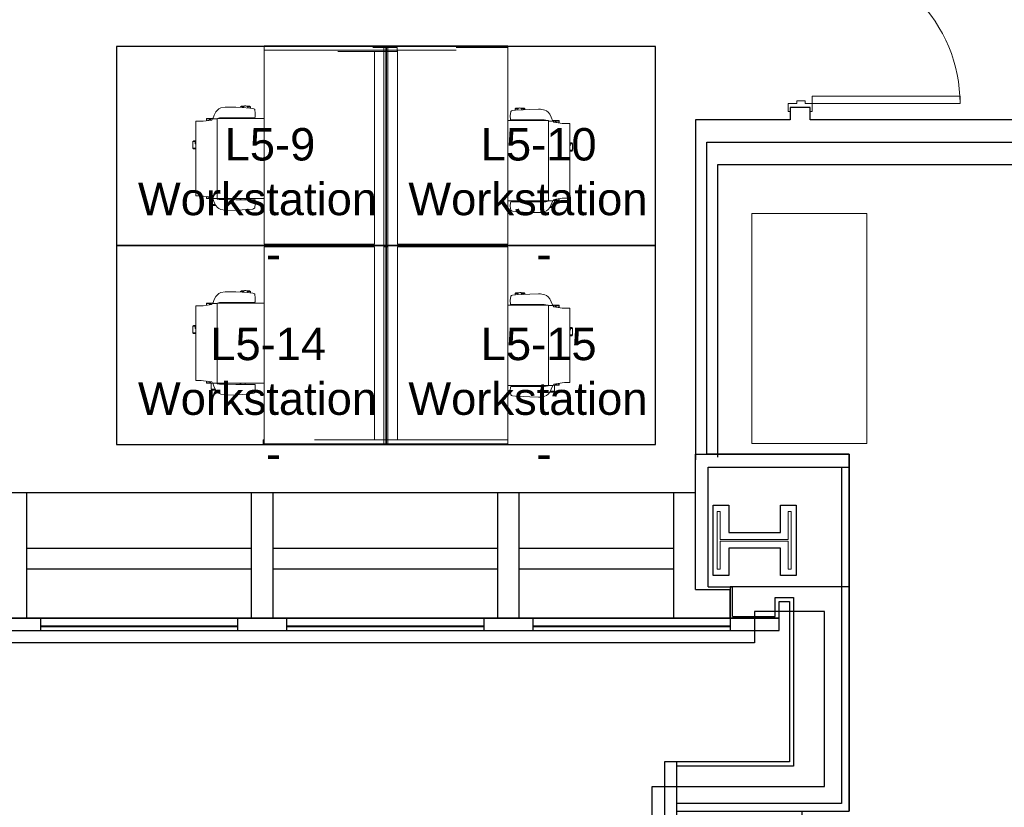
# Model space of a CAD drawing. Header units: inches. Extents: x -1 to 4727, y -3 to 1727.
# Tile 28 of 163: x 1643 to 1883, y 197 to 389. Entities that reach past the tile are written whole.
import ezdxf

# ---------------------------------------------------------------- set-up
doc = ezdxf.new("R2010")
doc.units = ezdxf.units.IN
doc.header["$LTSCALE"] = 42
doc.header["$MEASUREMENT"] = 0
doc.layers.get('0').update_dxf_attribs({"linetype": 'CONTINUOUS'})
for name, color, linetype in [('A-GLAZ', 8, 'CONTINUOUS'), ('A-WALL', 7, 'CONTINUOUS'), ('I-DOOR', 9, 'CONTINUOUS'), ('I-FURN', 8, 'CONTINUOUS'), ('I-FURN-CHAR', 9, 'CONTINUOUS'), ('I-WALL', 8, 'CONTINUOUS'), ('Room Names & IDs', 7, 'CONTINUOUS'), ('S-COLS', 7, 'CONTINUOUS'), ('triGrossAreaLayer', 7, 'CONTINUOUS'), ('triLabelLayer', 7, 'CONTINUOUS'), ('triMeasuredGrossAreaLayer', 7, 'CONTINUOUS'), ('triSpaceLayer', 7, 'CONTINUOUS')]:
    doc.layers.add(name, color=color, linetype=linetype)
doc.styles.add('PDF Helvetica', font='Helvetica.ttf')
doc.styles.get("Standard").update_dxf_attribs({"font": 'romans.shx'})

# ---------------------------------------------------------------- blocks, each defined once
blk = doc.blocks.new('Credenza - Generic - CR04- PLACEHOLDER-8383468-FURNITURE PLAN - FLOOR 09 - WEST')
at = {"lineweight": 9}
for p, q in [((-28, 26), (-28, -2)), ((28, 26), (-28, 26)), ((28, 26), (-28, 26)), ((-28, 26), (-28, -2)), ((28, -2), (28, 26)), ((28, -2), (28, 26)), ((-28, -2), (28, -2)), ((-28, -2), (28, -2))]:
    blk.add_line(p, q, dxfattribs=at)
blk = doc.blocks.new('CISCO 4 pack Antenna-Revised 3_28_21 - CISCO 4 pack Antenna-Revised 3_28_21-8497353-FURNITURE PLAN - FLOOR 09 - WEST')
at = {"lineweight": 9}
for p, q in [((-161.4, 32.62), (-162.4, 32.62)), ((-162.4, 32.57), (-162.4, 32.62)), ((-162.4, 15.21), (-162.4, 32.57)), ((-114.39, 32.36), (-162.39, 32.36)), ((-162.39, 32.36), (-162.39, 20.09)), ((-161.4, 32.62), (-161.4, 32.57)), ((-161.4, 32.57), (-161.4, 32.36)), ((-114.39, 5.49), (-114.39, 32.36)), ((-66.4, 32.36), (-113.75, 32.36)), ((-113.75, 32.36), (-113.75, 5.49)), ((-66.4, -5.93), (-66.4, 32.36)), ((-66.4, 32.36), (-65.4, 32.36)), ((-65.4, 32.36), (-65.4, -5.93)), ((-161.4, 20.09), (-161.4, 15.21)), ((-162.4, 11.58), (-162.4, 15.21)), ((-161.4, 15.21), (-161.4, 11.58)), ((-66.75, 9.58), (-66.75, 14.46)), ((-162.4, -27.01), (-162.4, 11.58)), ((-161.4, 11.58), (-161.4, -27.01)), ((-66.75, 5.94), (-66.75, 9.58)), ((-161.4, 5.49), (-114.39, 5.49)), ((-113.75, 5.49), (-66.75, 5.49)), ((-66.75, -0.01), (-66.75, 5.94)), ((-65.75, 5.94), (-65.75, -0.01)), ((-114.4, 3.24), (-162.4, 3.24)), ((-162.4, 3.24), (-162.4, 2.24)), ((-114.4, 2.24), (-114.4, 3.24)), ((-65.75, 3.24), (-114.4, 3.24)), ((-114.4, 3.24), (-114.4, 2.24)), ((-65.75, 2.24), (-65.75, 3.24)), ((-162.4, 2.24), (-114.4, 2.24)), ((-114.4, 2.24), (-65.75, 2.24)), ((-114.39, -0.14), (-161.4, -0.14)), ((-114.39, -27.01), (-114.39, -0.14)), ((-66.4, -0.14), (-113.75, -0.14)), ((-113.75, -0.14), (-113.75, -27.01)), ((-65.75, -0.01), (-66.75, -0.01)), ((-66.4, -9.56), (-66.4, -5.93)), ((-65.4, -5.93), (-65.4, -9.56)), ((-66.4, -14.44), (-66.4, -9.56)), ((-65.4, -9.56), (-65.4, -26.92)), ((-65.75, -27.01), (-65.75, -14.44)), ((-161.4, -27.01), (-162.4, -27.01)), ((-161.4, -27.01), (-114.39, -27.01)), ((-113.75, -27.01), (-65.75, -27.01)), ((-65.75, -26.97), (-65.4, -26.97)), ((-65.4, -26.92), (-65.4, -26.97))]:
    blk.add_line(p, q, dxfattribs=at)
at = {"layer": 'I-FURN-CHAR', "lineweight": 9}
for p, q in [((-128.77, 49.07), (-146.95, 49.07)), ((-146.95, 49.07), (-146.95, 47.76)), ((-135.52, 49.62), (-135.29, 49.75)), ((-135.52, 49.07), (-135.52, 49.62)), ((-135.29, 49.75), (-133.71, 49.75)), ((-135.29, 49.75), (-135.29, 49.07)), ((-133.52, 49.57), (-133.71, 49.75)), ((-133.71, 49.75), (-133.71, 49.11)), ((-133.52, 49.07), (-133.52, 49.57)), ((-128.77, 47.25), (-128.77, 49.07)), ((-83.77, 49.07), (-101.95, 49.07)), ((-101.95, 49.07), (-101.95, 47.76)), ((-90.52, 49.62), (-90.29, 49.75)), ((-90.52, 49.07), (-90.52, 49.62)), ((-90.29, 49.75), (-88.71, 49.75)), ((-90.29, 49.75), (-90.29, 49.07)), ((-88.52, 49.57), (-88.71, 49.75)), ((-88.71, 49.75), (-88.71, 49.11)), ((-88.52, 49.07), (-88.52, 49.57)), ((-83.77, 47.25), (-83.77, 49.07)), ((-147.57, 46.47), (-147.09, 46.47)), ((-147.57, 45.33), (-147.57, 46.47)), ((-147.56, 46.42), (-147.1, 46.42)), ((-146.99, 47.21), (-147.28, 45.18)), ((-146.95, 47.76), (-146.99, 47.21)), ((-128.46, 45.18), (-128.77, 47.25)), ((-128.65, 46.47), (-128.09, 46.47)), ((-128.64, 46.42), (-128.13, 46.42)), ((-128.13, 46.42), (-128.09, 46.47)), ((-128.07, 44.97), (-128.07, 46.44)), ((-102.57, 46.47), (-102.09, 46.47)), ((-102.57, 45.33), (-102.57, 46.47)), ((-102.56, 46.42), (-102.1, 46.42)), ((-101.99, 47.21), (-102.28, 45.18)), ((-101.95, 47.76), (-101.99, 47.21)), ((-83.46, 45.18), (-83.77, 47.25)), ((-83.65, 46.47), (-83.09, 46.47)), ((-83.64, 46.42), (-83.13, 46.42)), ((-83.13, 46.42), (-83.09, 46.47)), ((-83.07, 44.97), (-83.07, 46.44)), ((-150.05, 43.41), (-150.27, 42.99)), ((-149.76, 43.78), (-150.05, 43.41)), ((-149.3, 44.19), (-149.76, 43.78)), ((-148.55, 44.56), (-149.3, 44.19)), ((-149.27, 45.19), (-149.04, 45.33)), ((-149.27, 45.19), (-149.27, 44.2)), ((-149.04, 45.33), (-147.57, 45.33)), ((-149.04, 44.32), (-149.04, 45.33)), ((-147.61, 44.93), (-148.55, 44.56)), ((-147.87, 42.81), (-147.84, 43.26)), ((-147.84, 43.26), (-147.73, 43.77)), ((-147.61, 43.31), (-147.79, 43.44)), ((-147.73, 43.77), (-147.61, 43.93)), ((-147.28, 45.18), (-147.61, 44.98)), ((-147.61, 44.98), (-147.61, 44.93)), ((-147.61, 43.93), (-147.61, 44.93)), ((-147.61, 43.93), (-147.61, 32.36)), ((-147.61, 43.85), (-128.18, 43.85)), ((-147.57, 45.01), (-147.57, 45.33)), ((-128.07, 44.97), (-128.46, 45.18)), ((-127.24, 44.56), (-128.18, 44.93)), ((-128.18, 44.93), (-128.18, 43.93)), ((-128.18, 43.93), (-128.06, 43.77)), ((-128.07, 44.88), (-128.07, 44.97)), ((-128.07, 32.36), (-128.07, 43.78)), ((-128.06, 43.77), (-127.96, 43.26)), ((-127.96, 43.26), (-127.93, 42.81)), ((-126.49, 44.19), (-127.24, 44.56)), ((-126.04, 43.78), (-126.49, 44.19)), ((-125.74, 43.41), (-126.04, 43.78)), ((-125.52, 42.99), (-125.74, 43.41)), ((-105.05, 43.41), (-105.27, 42.99)), ((-104.76, 43.78), (-105.05, 43.41)), ((-104.3, 44.19), (-104.76, 43.78)), ((-103.55, 44.56), (-104.3, 44.19)), ((-104.27, 45.19), (-104.04, 45.33)), ((-104.27, 45.19), (-104.27, 44.2)), ((-104.04, 45.33), (-102.57, 45.33)), ((-104.04, 44.32), (-104.04, 45.33)), ((-102.61, 44.93), (-103.55, 44.56)), ((-102.87, 42.81), (-102.84, 43.26)), ((-102.84, 43.26), (-102.73, 43.77)), ((-102.61, 43.31), (-102.79, 43.44)), ((-102.73, 43.77), (-102.61, 43.93)), ((-102.28, 45.18), (-102.61, 44.98)), ((-102.61, 44.98), (-102.61, 44.93)), ((-102.61, 43.93), (-102.61, 44.93)), ((-102.61, 43.93), (-102.61, 32.36)), ((-102.61, 43.85), (-83.18, 43.85)), ((-102.57, 45.01), (-102.57, 45.33)), ((-83.07, 44.97), (-83.46, 45.18)), ((-82.24, 44.56), (-83.18, 44.93)), ((-83.18, 44.93), (-83.18, 43.93)), ((-83.18, 43.93), (-83.06, 43.77)), ((-83.07, 44.88), (-83.07, 44.97)), ((-83.07, 32.36), (-83.07, 43.78)), ((-83.06, 43.77), (-82.96, 43.26)), ((-82.96, 43.26), (-82.93, 42.81)), ((-81.49, 44.19), (-82.24, 44.56)), ((-81.04, 43.78), (-81.49, 44.19)), ((-80.74, 43.41), (-81.04, 43.78)), ((-80.52, 42.99), (-80.74, 43.41)), ((-150.47, 41.89), (-150.48, 41.47)), ((-150.48, 41.47), (-150.44, 39.3)), ((-150.27, 42.99), (-150.47, 41.89)), ((-147.89, 39.3), (-147.87, 41.8)), ((-147.87, 41.8), (-147.87, 42.81)), ((-147.61, 42.93), (-147.86, 42.93)), ((-127.93, 42.81), (-127.93, 41.8)), ((-127.93, 41.8), (-127.91, 39.3)), ((-125.33, 41.89), (-125.52, 42.99)), ((-125.36, 39.3), (-125.32, 41.47)), ((-125.32, 41.47), (-125.33, 41.89)), ((-105.47, 41.89), (-105.48, 41.47)), ((-105.48, 41.47), (-105.44, 39.3)), ((-105.27, 42.99), (-105.47, 41.89)), ((-102.89, 39.3), (-102.87, 41.8)), ((-102.87, 41.8), (-102.87, 42.81)), ((-102.61, 42.93), (-102.86, 42.93)), ((-82.93, 42.81), (-82.93, 41.8)), ((-82.93, 41.8), (-82.91, 39.3)), ((-80.33, 41.89), (-80.52, 42.99)), ((-80.36, 39.3), (-80.32, 41.47)), ((-80.32, 41.47), (-80.33, 41.89)), ((-150.44, 39.3), (-150.36, 37.73)), ((-147.91, 34.67), (-147.89, 39.3)), ((-127.91, 39.3), (-127.89, 34.67)), ((-125.43, 37.73), (-125.36, 39.3)), ((-105.44, 39.3), (-105.36, 37.73)), ((-102.91, 34.67), (-102.89, 39.3)), ((-82.91, 39.3), (-82.89, 34.67)), ((-80.43, 37.73), (-80.36, 39.3)), ((-150.36, 37.73), (-150.23, 35.86)), ((-147.61, 37.05), (-147.9, 37.05)), ((-147.61, 38.22), (-147.89, 38.22)), ((-147.61, 38.11), (-147.89, 38.11)), ((-128.07, 38.22), (-127.89, 38.22)), ((-128.07, 38.11), (-127.9, 38.11)), ((-128.07, 37.05), (-127.9, 37.05)), ((-127.92, 36.34), (-128.07, 36.34)), ((-125.56, 35.86), (-125.43, 37.73)), ((-125.24, 38.14), (-125.41, 38.14)), ((-125.05, 37.95), (-125.24, 38.14)), ((-125.24, 38.14), (-125.24, 37.36)), ((-125.24, 35.74), (-125.24, 36.45)), ((-125.05, 37.19), (-125.05, 37.95)), ((-125.05, 35.93), (-125.05, 36.62)), ((-105.36, 37.73), (-105.23, 35.86)), ((-102.61, 37.05), (-102.9, 37.05)), ((-102.61, 38.22), (-102.89, 38.22)), ((-102.61, 38.11), (-102.89, 38.11)), ((-83.07, 38.22), (-82.89, 38.22)), ((-83.07, 38.11), (-82.9, 38.11)), ((-83.07, 37.05), (-82.9, 37.05)), ((-82.92, 36.34), (-83.07, 36.34)), ((-80.56, 35.86), (-80.43, 37.73)), ((-80.24, 38.14), (-80.41, 38.14)), ((-80.05, 37.95), (-80.24, 38.14)), ((-80.24, 38.14), (-80.24, 37.36)), ((-80.24, 35.74), (-80.24, 36.45)), ((-80.05, 37.19), (-80.05, 37.95)), ((-80.05, 35.93), (-80.05, 36.62)), ((-150.23, 35.86), (-150.15, 35.14)), ((-150.15, 35.14), (-150.06, 34.87)), ((-150.06, 34.87), (-149.98, 34.75)), ((-149.98, 34.75), (-149.9, 34.69)), ((-149.9, 34.69), (-148.9, 34.56)), ((-148.9, 34.56), (-148.02, 34.58)), ((-148.02, 34.58), (-147.91, 34.67)), ((-127.89, 34.67), (-127.78, 34.58)), ((-127.78, 34.58), (-126.9, 34.56)), ((-126.9, 34.56), (-125.9, 34.69)), ((-125.9, 34.69), (-125.81, 34.75)), ((-125.81, 34.75), (-125.73, 34.87)), ((-125.73, 34.87), (-125.64, 35.14)), ((-125.64, 35.14), (-125.56, 35.86)), ((-125.58, 35.74), (-125.24, 35.74)), ((-125.24, 35.74), (-125.05, 35.93)), ((-105.23, 35.86), (-105.15, 35.14)), ((-105.15, 35.14), (-105.06, 34.87)), ((-105.06, 34.87), (-104.98, 34.75)), ((-104.98, 34.75), (-104.9, 34.69)), ((-104.9, 34.69), (-103.9, 34.56)), ((-103.9, 34.56), (-103.02, 34.58)), ((-103.02, 34.58), (-102.91, 34.67)), ((-82.89, 34.67), (-82.78, 34.58)), ((-82.78, 34.58), (-81.9, 34.56)), ((-81.9, 34.56), (-80.9, 34.69)), ((-80.9, 34.69), (-80.81, 34.75)), ((-80.81, 34.75), (-80.73, 34.87)), ((-80.73, 34.87), (-80.64, 35.14)), ((-80.64, 35.14), (-80.56, 35.86)), ((-80.58, 35.74), (-80.24, 35.74)), ((-80.24, 35.74), (-80.05, 35.93)), ((-150.75, -28.89), (-150.67, -28.17)), ((-150.67, -28.17), (-150.58, -27.9)), ((-150.58, -27.9), (-150.5, -27.78)), ((-150.5, -27.78), (-150.41, -27.72)), ((-150.41, -27.72), (-149.42, -27.59)), ((-149.42, -27.59), (-148.54, -27.61)), ((-148.54, -27.61), (-148.43, -27.7)), ((-148.43, -27.7), (-148.41, -32.33)), ((-148.13, -36.92), (-148.13, -27.01)), ((-128.59, -27.01), (-128.59, -36.81)), ((-128.42, -32.33), (-128.4, -27.7)), ((-128.4, -27.7), (-128.3, -27.61)), ((-128.3, -27.61), (-127.42, -27.59)), ((-127.42, -27.59), (-126.42, -27.72)), ((-126.42, -27.72), (-126.33, -27.78)), ((-126.33, -27.78), (-126.25, -27.9)), ((-126.25, -27.9), (-126.16, -28.17)), ((-126.16, -28.17), (-126.08, -28.89)), ((-126.09, -28.77), (-125.76, -28.77)), ((-125.76, -28.77), (-125.57, -28.95)), ((-125.76, -28.77), (-125.76, -29.48)), ((-105.75, -28.89), (-105.67, -28.17)), ((-105.67, -28.17), (-105.58, -27.9)), ((-105.58, -27.9), (-105.5, -27.78)), ((-105.5, -27.78), (-105.41, -27.72)), ((-105.41, -27.72), (-104.42, -27.59)), ((-104.42, -27.59), (-103.54, -27.61)), ((-103.54, -27.61), (-103.43, -27.7)), ((-103.43, -27.7), (-103.41, -32.33)), ((-103.13, -36.92), (-103.13, -27.01)), ((-83.59, -27.01), (-83.59, -36.81)), ((-83.42, -32.33), (-83.4, -27.7)), ((-83.4, -27.7), (-83.3, -27.61)), ((-83.3, -27.61), (-82.42, -27.59)), ((-82.42, -27.59), (-81.42, -27.72)), ((-81.42, -27.72), (-81.33, -27.78)), ((-81.33, -27.78), (-81.25, -27.9)), ((-81.25, -27.9), (-81.16, -28.17)), ((-81.16, -28.17), (-81.08, -28.89)), ((-81.09, -28.77), (-80.76, -28.77)), ((-80.76, -28.77), (-80.57, -28.95)), ((-80.76, -28.77), (-80.76, -29.48)), ((-150.96, -32.33), (-150.88, -30.76)), ((-150.88, -30.76), (-150.75, -28.89)), ((-148.13, -30.08), (-148.42, -30.08)), ((-148.13, -31.14), (-148.41, -31.14)), ((-128.44, -29.37), (-128.59, -29.37)), ((-128.59, -30.08), (-128.41, -30.08)), ((-128.59, -31.14), (-128.42, -31.14)), ((-126.08, -28.89), (-125.95, -30.76)), ((-125.95, -30.76), (-125.87, -32.33)), ((-125.76, -31.17), (-125.93, -31.17)), ((-125.76, -31.17), (-125.76, -30.39)), ((-125.57, -30.98), (-125.76, -31.17)), ((-125.57, -28.95), (-125.57, -29.65)), ((-125.57, -30.22), (-125.57, -30.98)), ((-105.96, -32.33), (-105.88, -30.76)), ((-105.88, -30.76), (-105.75, -28.89)), ((-103.13, -30.08), (-103.42, -30.08)), ((-103.13, -31.14), (-103.41, -31.14)), ((-83.44, -29.37), (-83.59, -29.37)), ((-83.59, -30.08), (-83.41, -30.08)), ((-83.59, -31.14), (-83.42, -31.14)), ((-81.08, -28.89), (-80.95, -30.76)), ((-80.95, -30.76), (-80.87, -32.33)), ((-80.76, -31.17), (-80.93, -31.17)), ((-80.76, -31.17), (-80.76, -30.39)), ((-80.57, -30.98), (-80.76, -31.17)), ((-80.57, -28.95), (-80.57, -29.65)), ((-80.57, -30.22), (-80.57, -30.98)), ((-151, -34.5), (-150.96, -32.33)), ((-148.13, -31.25), (-148.41, -31.25)), ((-148.41, -32.33), (-148.39, -34.83)), ((-128.59, -31.25), (-128.41, -31.25)), ((-128.44, -34.83), (-128.42, -32.33)), ((-125.87, -32.33), (-125.83, -34.5)), ((-106, -34.5), (-105.96, -32.33)), ((-103.13, -31.25), (-103.41, -31.25)), ((-103.41, -32.33), (-103.39, -34.83)), ((-83.59, -31.25), (-83.41, -31.25)), ((-83.44, -34.83), (-83.42, -32.33)), ((-80.87, -32.33), (-80.83, -34.5)), ((-150.99, -34.92), (-151, -34.5)), ((-150.79, -36.02), (-150.99, -34.92)), ((-148.39, -34.83), (-148.39, -35.84)), ((-148.39, -35.84), (-148.36, -36.29)), ((-148.13, -35.96), (-148.38, -35.96)), ((-128.47, -36.29), (-128.44, -35.84)), ((-128.44, -35.84), (-128.44, -34.83)), ((-125.84, -34.92), (-126.04, -36.02)), ((-125.83, -34.5), (-125.84, -34.92)), ((-105.99, -34.92), (-106, -34.5)), ((-105.79, -36.02), (-105.99, -34.92)), ((-103.39, -34.83), (-103.39, -35.84)), ((-103.39, -35.84), (-103.36, -36.29)), ((-103.13, -35.96), (-103.38, -35.96)), ((-83.47, -36.29), (-83.44, -35.84)), ((-83.44, -35.84), (-83.44, -34.83)), ((-80.84, -34.92), (-81.04, -36.02)), ((-80.83, -34.5), (-80.84, -34.92)), ((-150.57, -36.44), (-150.79, -36.02)), ((-150.28, -36.81), (-150.57, -36.44)), ((-149.82, -37.22), (-150.28, -36.81)), ((-149.07, -37.59), (-149.82, -37.22)), ((-149.79, -38.22), (-149.79, -37.23)), ((-149.79, -38.22), (-149.56, -38.36)), ((-149.56, -37.35), (-149.56, -38.36)), ((-149.56, -38.36), (-148.09, -38.36)), ((-148.13, -37.96), (-149.07, -37.59)), ((-148.36, -36.29), (-148.25, -36.8)), ((-148.13, -36.34), (-148.3, -36.47)), ((-148.25, -36.8), (-148.13, -36.96)), ((-148.13, -36.88), (-128.7, -36.88)), ((-148.13, -36.96), (-148.13, -37.96)), ((-148.13, -38.01), (-148.13, -37.96)), ((-147.8, -38.21), (-148.13, -38.01)), ((-148.09, -38.03), (-148.09, -38.36)), ((-148.09, -38.36), (-148.09, -39.5)), ((-147.51, -40.23), (-147.8, -38.21)), ((-128.97, -38.21), (-129.28, -40.28)), ((-128.59, -38), (-128.97, -38.21)), ((-128.7, -36.96), (-128.58, -36.8)), ((-128.7, -37.96), (-128.7, -36.96)), ((-127.76, -37.59), (-128.7, -37.96)), ((-128.59, -37.91), (-128.59, -38)), ((-128.59, -38), (-128.59, -39.46)), ((-128.58, -36.8), (-128.47, -36.29)), ((-127.01, -37.22), (-127.76, -37.59)), ((-126.56, -36.81), (-127.01, -37.22)), ((-126.26, -36.44), (-126.56, -36.81)), ((-126.04, -36.02), (-126.26, -36.44)), ((-105.57, -36.44), (-105.79, -36.02)), ((-105.28, -36.81), (-105.57, -36.44)), ((-104.82, -37.22), (-105.28, -36.81)), ((-104.07, -37.59), (-104.82, -37.22)), ((-104.79, -38.22), (-104.79, -37.23)), ((-104.79, -38.22), (-104.56, -38.36)), ((-104.56, -37.35), (-104.56, -38.36)), ((-104.56, -38.36), (-103.09, -38.36)), ((-103.13, -37.96), (-104.07, -37.59)), ((-103.36, -36.29), (-103.25, -36.8)), ((-103.13, -36.34), (-103.3, -36.47)), ((-103.25, -36.8), (-103.13, -36.96)), ((-103.13, -36.88), (-83.7, -36.88)), ((-103.13, -36.96), (-103.13, -37.96)), ((-103.13, -38.01), (-103.13, -37.96)), ((-102.8, -38.21), (-103.13, -38.01)), ((-103.09, -38.03), (-103.09, -38.36)), ((-103.09, -38.36), (-103.09, -39.5)), ((-102.51, -40.23), (-102.8, -38.21)), ((-83.97, -38.21), (-84.28, -40.28)), ((-83.59, -38), (-83.97, -38.21)), ((-83.7, -36.96), (-83.58, -36.8)), ((-83.7, -37.96), (-83.7, -36.96)), ((-82.76, -37.59), (-83.7, -37.96)), ((-83.59, -37.91), (-83.59, -38)), ((-83.59, -38), (-83.59, -39.46)), ((-83.58, -36.8), (-83.47, -36.29)), ((-82.01, -37.22), (-82.76, -37.59)), ((-81.56, -36.81), (-82.01, -37.22)), ((-81.26, -36.44), (-81.56, -36.81)), ((-81.04, -36.02), (-81.26, -36.44)), ((-148.09, -39.5), (-147.61, -39.5)), ((-148.08, -39.45), (-147.62, -39.45)), ((-147.47, -40.79), (-147.51, -40.23)), ((-147.47, -42.1), (-147.47, -40.79)), ((-129.28, -40.28), (-129.28, -42.1)), ((-129.17, -39.5), (-128.61, -39.5)), ((-129.16, -39.45), (-128.64, -39.45)), ((-128.64, -39.45), (-128.61, -39.5)), ((-103.09, -39.5), (-102.61, -39.5)), ((-103.08, -39.45), (-102.62, -39.45)), ((-102.47, -40.79), (-102.51, -40.23)), ((-102.47, -42.1), (-102.47, -40.79)), ((-84.28, -40.28), (-84.28, -42.1)), ((-84.17, -39.5), (-83.61, -39.5)), ((-84.16, -39.45), (-83.64, -39.45)), ((-83.64, -39.45), (-83.61, -39.5)), ((-129.28, -42.1), (-147.47, -42.1)), ((-136.04, -42.1), (-136.04, -42.64)), ((-136.04, -42.64), (-135.81, -42.78)), ((-135.81, -42.78), (-135.81, -42.1)), ((-135.81, -42.78), (-134.23, -42.78)), ((-134.23, -42.78), (-134.23, -42.14)), ((-134.04, -42.59), (-134.23, -42.78)), ((-134.04, -42.1), (-134.04, -42.59)), ((-84.28, -42.1), (-102.47, -42.1)), ((-91.04, -42.1), (-91.04, -42.64)), ((-91.04, -42.64), (-90.81, -42.78)), ((-90.81, -42.78), (-90.81, -42.1)), ((-90.81, -42.78), (-89.23, -42.78)), ((-89.23, -42.78), (-89.23, -42.14)), ((-89.04, -42.59), (-89.23, -42.78)), ((-89.04, -42.1), (-89.04, -42.59))]:
    blk.add_line(p, q, dxfattribs=at)
for centre, radius, start, end in [((-134.02, 48.73), 0.494, 43.5516, 136.4484), ((-89.02, 48.73), 0.494, 43.5516, 136.4484), ((-125.48, 36.91), 0.512, 265.1528, 86.9807), ((-80.48, 36.91), 0.512, 265.1528, 86.9807), ((-125.99, -29.93), 0.512, 273.0193, 94.8472), ((-80.99, -29.93), 0.512, 273.0193, 94.8472), ((-134.54, -41.76), 0.494, 223.5516, 316.4484), ((-89.54, -41.76), 0.494, 223.5516, 316.4484)]:
    blk.add_arc(centre, radius, start, end, dxfattribs=at)
for points, knots in [([(-147.57, 46.45), (-147.55, 46.39), (-147.54, 46.35), (-147.53, 46.29), (-147.52, 46.22), (-147.52, 46.18), (-147.5, 45.97), (-147.49, 45.89), (-147.47, 45.74), (-147.46, 45.57), (-147.44, 45.49), (-147.43, 45.46), (-147.42, 45.44), (-147.41, 45.43), (-147.4, 45.43), (-147.38, 45.44), (-147.37, 45.46), (-147.35, 45.49), (-147.34, 45.53), (-147.29, 45.66), (-147.27, 45.74), (-147.22, 45.9), (-147.13, 46.21)], [0, 0, 0, 0, 0.0045107, 0.0092637, 0.01411, 0.0231371, 0.0323978, 0.0445134, 0.0556607, 0.0670359, 0.0749368, 0.0788585, 0.0807467, 0.0822818, 0.0834576, 0.0849338, 0.0869379, 0.0897739, 0.095705, 0.103182, 0.1138096, 0.1296694, 0.1296694, 0.1296694, 0.1296694]), ([(-128.13, 46.42), (-128.14, 46.37), (-128.15, 46.3), (-128.18, 46.09), (-128.2, 45.93), (-128.21, 45.83), (-128.24, 45.57), (-128.27, 45.48), (-128.28, 45.43), (-128.3, 45.42), (-128.31, 45.43), (-128.33, 45.45), (-128.38, 45.54), (-128.41, 45.61), (-128.48, 45.81), (-128.61, 46.21)], [0, 0, 0, 0, 0.0092837, 0.0216367, 0.0350525, 0.0495788, 0.0623812, 0.0735932, 0.0782307, 0.0805131, 0.0821195, 0.0860587, 0.0917295, 0.1026624, 0.122515, 0.122515, 0.122515, 0.122515]), ([(-102.57, 46.45), (-102.55, 46.39), (-102.54, 46.35), (-102.53, 46.29), (-102.52, 46.22), (-102.52, 46.18), (-102.5, 45.97), (-102.49, 45.89), (-102.47, 45.74), (-102.46, 45.57), (-102.44, 45.49), (-102.43, 45.46), (-102.42, 45.44), (-102.41, 45.43), (-102.4, 45.43), (-102.38, 45.44), (-102.37, 45.46), (-102.35, 45.49), (-102.34, 45.53), (-102.29, 45.66), (-102.27, 45.74), (-102.22, 45.9), (-102.13, 46.21)], [0, 0, 0, 0, 0.0045107, 0.0092637, 0.01411, 0.0231371, 0.0323978, 0.0445134, 0.0556607, 0.0670359, 0.0749368, 0.0788585, 0.0807467, 0.0822818, 0.0834576, 0.0849338, 0.0869379, 0.0897739, 0.095705, 0.103182, 0.1138096, 0.1296694, 0.1296694, 0.1296694, 0.1296694]), ([(-83.13, 46.42), (-83.14, 46.37), (-83.15, 46.3), (-83.18, 46.09), (-83.2, 45.93), (-83.21, 45.83), (-83.24, 45.57), (-83.27, 45.48), (-83.28, 45.43), (-83.3, 45.42), (-83.31, 45.43), (-83.33, 45.45), (-83.38, 45.54), (-83.41, 45.61), (-83.48, 45.81), (-83.61, 46.21)], [0, 0, 0, 0, 0.0092837, 0.0216367, 0.0350525, 0.0495788, 0.0623812, 0.0735932, 0.0782307, 0.0805131, 0.0821195, 0.0860587, 0.0917295, 0.1026624, 0.122515, 0.122515, 0.122515, 0.122515]), ([(-148.09, -39.48), (-148.07, -39.42), (-148.06, -39.38), (-148.05, -39.32), (-148.04, -39.25), (-148.04, -39.21), (-148.01, -39), (-148.01, -38.92), (-147.99, -38.77), (-147.97, -38.6), (-147.95, -38.51), (-147.95, -38.49), (-147.94, -38.46), (-147.92, -38.46), (-147.91, -38.46), (-147.9, -38.47), (-147.89, -38.49), (-147.87, -38.51), (-147.85, -38.56), (-147.81, -38.69), (-147.79, -38.77), (-147.74, -38.92), (-147.65, -39.24)], [0, 0, 0, 0, 0.0045107, 0.0092637, 0.01411, 0.0231371, 0.0323978, 0.0445134, 0.0556607, 0.0670359, 0.0749368, 0.0788585, 0.0807467, 0.0822818, 0.0834576, 0.0849338, 0.0869379, 0.0897739, 0.095705, 0.103182, 0.1138096, 0.1296694, 0.1296694, 0.1296694, 0.1296694]), ([(-128.64, -39.45), (-128.66, -39.4), (-128.67, -39.33), (-128.7, -39.12), (-128.72, -38.96), (-128.73, -38.85), (-128.76, -38.6), (-128.79, -38.51), (-128.8, -38.46), (-128.82, -38.45), (-128.83, -38.46), (-128.85, -38.47), (-128.9, -38.56), (-128.92, -38.64), (-129, -38.84), (-129.13, -39.24)], [0, 0, 0, 0, 0.0092837, 0.0216367, 0.0350525, 0.0495788, 0.0623812, 0.0735932, 0.0782307, 0.0805131, 0.0821195, 0.0860587, 0.0917295, 0.1026624, 0.122515, 0.122515, 0.122515, 0.122515]), ([(-103.09, -39.48), (-103.07, -39.42), (-103.06, -39.38), (-103.05, -39.32), (-103.04, -39.25), (-103.04, -39.21), (-103.01, -39), (-103.01, -38.92), (-102.99, -38.77), (-102.97, -38.6), (-102.95, -38.51), (-102.95, -38.49), (-102.94, -38.46), (-102.92, -38.46), (-102.91, -38.46), (-102.9, -38.47), (-102.89, -38.49), (-102.87, -38.51), (-102.85, -38.56), (-102.81, -38.69), (-102.79, -38.77), (-102.74, -38.92), (-102.65, -39.24)], [0, 0, 0, 0, 0.0045107, 0.0092637, 0.01411, 0.0231371, 0.0323978, 0.0445134, 0.0556607, 0.0670359, 0.0749368, 0.0788585, 0.0807467, 0.0822818, 0.0834576, 0.0849338, 0.0869379, 0.0897739, 0.095705, 0.103182, 0.1138096, 0.1296694, 0.1296694, 0.1296694, 0.1296694]), ([(-83.64, -39.45), (-83.66, -39.4), (-83.67, -39.33), (-83.7, -39.12), (-83.72, -38.96), (-83.73, -38.85), (-83.76, -38.6), (-83.79, -38.51), (-83.8, -38.46), (-83.82, -38.45), (-83.83, -38.46), (-83.85, -38.47), (-83.9, -38.56), (-83.92, -38.64), (-84, -38.84), (-84.13, -39.24)], [0, 0, 0, 0, 0.0092837, 0.0216367, 0.0350525, 0.0495788, 0.0623812, 0.0735932, 0.0782307, 0.0805131, 0.0821195, 0.0860587, 0.0917295, 0.1026624, 0.122515, 0.122515, 0.122515, 0.122515])]:
    blk.add_open_spline(points, degree=3, knots=knots, dxfattribs=at)
for points in [[(-128.07, 46.44), (-128.09, 46.47)], [(-83.07, 46.44), (-83.09, 46.47)], [(-128.59, -39.46), (-128.61, -39.5)], [(-83.59, -39.46), (-83.61, -39.5)]]:
    blk.add_open_spline(points, degree=1, dxfattribs=at)
blk = doc.blocks.new('EXT WALL')
at = {"layer": 'A-GLAZ'}
for p, q in [((843.63, -176.94), (2295.63, -176.94)), ((2115.63, -176.94), (2103.63, -176.94)), ((2115.63, -180), (2115.63, -176.94)), ((2163.63, -176.94), (2163.63, -180)), ((2175.63, -176.94), (2163.63, -176.94)), ((2175.63, -180), (2175.63, -176.94)), ((2223.63, -176.94), (2223.63, -180)), ((2235.63, -176.94), (2223.63, -176.94)), ((2235.63, -180), (2235.63, -176.94)), ((2283.63, -176.94), (2283.63, -180)), ((2295.63, -176.94), (2283.63, -176.94)), ((2295.63, -180), (2295.63, -176.94)), ((2115.63, -178.81), (2163.63, -178.81)), ((2115.63, -179), (2163.63, -179)), ((2175.63, -178.81), (2223.63, -178.81)), ((2175.63, -179), (2223.63, -179)), ((2235.63, -178.81), (2283.63, -178.81)), ((2235.63, -179), (2283.63, -179)), ((2103.63, -180), (2115.63, -180)), ((2115.63, -180), (2163.63, -180)), ((2163.63, -180), (2175.63, -180)), ((2175.63, -180), (2223.63, -180)), ((2223.63, -180), (2235.63, -180)), ((2235.63, -180), (2283.63, -180)), ((2283.63, -180), (2295.63, -180)), ((2267.63, -212), (2267.63, -224)), ((2270.69, -212), (2267.63, -212)), ((2270.69, -404), (2270.69, -212)), ((2270.69, -224), (2270.69, -212))]:
    blk.add_line(p, q, dxfattribs=at)
blk.add_lwpolyline([(843.63, -180), (2295.63, -180), (2295.63, -172.94), (2298.13, -172.94), (2298.13, -212), (2267.63, -212), (2267.63, -404), (2274.88, -404), (2274.88, -412.75), (2283.63, -412.75), (2283.63, -420), (5175.63, -420)], dxfattribs=at)
at = {"layer": 'A-WALL'}
for p, q in [((2275.19, -137), (2312.69, -137)), ((2275.19, -169.94), (2275.19, -137)), ((2312.69, -137), (2312.69, -224)), ((2278.32, -140.13), (2312.69, -140.13)), ((2278.32, -169.31), (2278.32, -140.13)), ((2310.82, -140.13), (2310.82, -222.13)), ((2275.19, -146.44), (1944.94, -146.44)), ((2112.26, -176.94), (2112.26, -146.44)), ((2167.01, -176.94), (2167.01, -146.44)), ((2172.26, -176.94), (2172.26, -146.44)), ((2227.01, -176.94), (2227.01, -146.44)), ((2232.26, -176.94), (2232.26, -146.44)), ((2269.94, -176.94), (2269.94, -146.44)), ((2167.01, -160), (2112.26, -160)), ((2227.01, -160), (2172.26, -160)), ((2269.94, -160), (2232.26, -160)), ((2167.01, -165), (2112.26, -165)), ((2227.01, -165), (2172.26, -165)), ((2269.94, -165), (2232.26, -165)), ((2275.19, -169.94), (2283.63, -169.94)), ((2278.32, -169.31), (2284.26, -169.31)), ((2283.63, -176.94), (2283.63, -169.94)), ((2284.26, -176.56), (2284.26, -169.31)), ((2294.63, -176.56), (2294.63, -171.94)), ((2294.63, -171.94), (2299.13, -171.94)), ((2299.13, -171.94), (2299.13, -213)), ((2295.63, -176.94), (2295.63, -172.94)), ((2295.63, -172.94), (2298.13, -172.94)), ((2298.13, -172.94), (2298.13, -212)), ((2284.26, -176.56), (2294.63, -176.56)), ((2298.13, -212), (2270.69, -212)), ((2299.13, -213), (2270.69, -213)), ((2310.82, -222.13), (2270.69, -222.13))]:
    blk.add_line(p, q, dxfattribs=at)
blk = doc.blocks.new('W-Wide Flange-Column - W14X120-2731369-FURNITURE PLAN - FLOOR 09 - WEST')
at = {"lineweight": 18}
for p, q in [((7, 9), (-7, 9)), ((-7, 9), (-7, 8.29)), ((-7, 8.29), (-0.22, 8.29)), ((-0.22, 8.29), (-0.22, -8.29)), ((0.22, -8.29), (0.22, 8.29)), ((0.22, 8.29), (7, 8.29)), ((7, 8.29), (7, 9)), ((-0.22, -8.29), (-7, -8.29)), ((-7, -8.29), (-7, -9)), ((-7, -9), (7, -9)), ((7, -8.29), (0.22, -8.29)), ((7, -9), (7, -8.29))]:
    blk.add_line(p, q, dxfattribs=at)
blk = doc.blocks.new('columns')
at = {"layer": 'S-COLS'}
for p, q in [((2279.51, -166.6), (2279.51, -149.4)), ((2279.51, -149.4), (2283.33, -149.4)), ((2283.33, -149.4), (2283.33, -156.09)), ((2295.93, -149.4), (2299.75, -149.4)), ((2295.93, -156.09), (2295.93, -149.4)), ((2299.75, -149.4), (2299.75, -166.6)), ((2283.33, -156.09), (2295.93, -156.09)), ((2283.33, -159.91), (2283.33, -166.6)), ((2295.93, -159.91), (2283.33, -159.91)), ((2295.93, -166.6), (2295.93, -159.91)), ((2283.33, -166.6), (2279.51, -166.6)), ((2299.75, -166.6), (2295.93, -166.6))]:
    blk.add_line(p, q, dxfattribs=at)
at = {"layer": 'S-COLS', "rotation": 269.9999999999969}
blk.add_blockref('W-Wide Flange-Column - W14X120-2731369-FURNITURE PLAN - FLOOR 09 - WEST', (2289.51, -158), dxfattribs=at)

msp = doc.modelspace()

# ---------------------------------------------------------------- linework, layer by layer
at = {"layer": 'I-DOOR', "lineweight": 18}
for p, q in [((1836.06, 370.25), (1872.06, 370.25)), ((1836.06, 368.5), (1836.06, 370.25)), ((1872.06, 368.5), (1872.06, 370.25)), ((1830.19, 368.5), (1832.31, 368.5)), ((1830.19, 366.5), (1830.19, 368.5)), ((1830.69, 367.5), (1830.69, 366.5)), ((1835.56, 367.5), (1830.69, 367.5)), ((1832.31, 369.12), (1834.31, 369.12)), ((1832.31, 368.5), (1832.31, 369.12)), ((1834.31, 369.12), (1834.31, 368.5)), ((1834.31, 368.5), (1836.06, 368.5)), ((1835.56, 366.5), (1835.56, 367.5)), ((1836.06, 368.5), (1872.06, 368.5)), ((1836.06, 368.5), (1836.06, 366.5)), ((1830.69, 366.5), (1830.19, 366.5)), ((1836.06, 366.5), (1835.56, 366.5))]:
    msp.add_line(p, q, dxfattribs=at)
at = {"layer": 'I-DOOR', "lineweight": 9}
msp.add_arc((1836.06, 368.5), 36, 0, 90.2053, dxfattribs=at)
at = {"layer": 'I-WALL'}
for p, q in [((1830.69, 367.5), (1830.69, 364.5)), ((1835.56, 367.5), (1830.69, 367.5)), ((1835.56, 364.5), (1835.56, 367.5)), ((1807.56, 364.5), (1807.56, 281.62)), ((1830.69, 364.5), (1807.56, 364.5)), ((2026.3, 364.5), (1835.56, 364.5)), ((1813.06, 282.25), (1813.06, 353.62)), ((1813.06, 353.62), (1908.24, 353.62))]:
    msp.add_line(p, q, dxfattribs=at)
at = {"layer": 'triGrossAreaLayer'}
msp.add_lwpolyline([(3810.86, -2.94), (1822, -2.94), (1822, 22), (1797.06, 22), (1797.06, 202), (1839.06, 202), (1839.06, 244.69), (1822, 244.69), (1822, 237.06), (382, 237.06)], dxfattribs=at)
at = {"layer": 'triMeasuredGrossAreaLayer'}
msp.add_lwpolyline([(3810.86, 3.06), (1828, 3.06), (1828, 28), (1803.06, 28), (1803.06, 196), (1845.06, 196), (1845.06, 250.69), (1816, 250.69), (1816, 250.69), (1816, 243.06), (388, 243.06)], dxfattribs=at)
at = {"layer": 'triSpaceLayer'}
for points in [[(1666.46, 333.83), (1732.16, 333.83), (1732.16, 382.33), (1666.46, 382.33)], [(1732.16, 333.83), (1797.86, 333.83), (1797.86, 382.33), (1732.16, 382.33)], [(1810.31, 359.06), (2171.25, 359.06), (2171.25, 274.44), (2169.75, 274.44), (2169.75, 33.56), (1833.56, 34), (1833.56, 196), (1845.06, 196), (1845.06, 283), (1810.31, 283)], [(1666.46, 285.33), (1732.16, 285.33), (1732.16, 333.83), (1666.46, 333.83)], [(1732.16, 285.33), (1797.86, 285.33), (1797.86, 333.83), (1732.16, 333.83)]]:
    msp.add_lwpolyline(points, close=True, dxfattribs=at)

# ---------------------------------------------------------------- block references
at = {"layer": 'A-WALL'}
msp.add_blockref('EXT WALL', (-467.63, 420), dxfattribs=at)
at = {"layer": 'I-FURN'}
for name, p, rotation in [('CISCO 4 pack Antenna-Revised 3_28_21 - CISCO 4 pack Antenna-Revised 3_28_21-8497353-FURNITURE PLAN - FLOOR 09 - WEST', (1734.85, 447.9), 90.00000000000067), ('Credenza - Generic - CR04- PLACEHOLDER-8383468-FURNITURE PLAN - FLOOR 09 - WEST', (1823.31, 313.62), 269.9999999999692)]:
    msp.add_blockref(name, p, dxfattribs=dict(at, rotation=rotation))
at = {"layer": 'S-COLS'}
msp.add_blockref('columns', (-467.63, 420), dxfattribs=at)

# ---------------------------------------------------------------- texts
at = {"layer": 'Room Names & IDs', "attachment_point": 4, "style": 'PDF Helvetica'}
for s, insert, char_height in [('L5-9', (1692.83, 358.47), 7.902), ('L5-10', (1755.25, 358.47), 7.902), ('Workstation', (1671.7, 345.14), 7.9024), ('Workstation', (1737.61, 345.14), 7.9024), ('-', (1702.9, 331.81), 7.9), ('-', (1768.82, 331.81), 7.9), ('L5-14', (1689.33, 309.81), 7.902), ('L5-15', (1755.25, 309.81), 7.902), ('Workstation', (1671.7, 296.48), 7.9024), ('Workstation', (1737.61, 296.48), 7.9024), ('-', (1702.9, 283.15), 7.9), ('-', (1768.82, 283.15), 7.9)]:
    msp.add_mtext(s, dxfattribs=dict(at, insert=insert, char_height=char_height))
at = {"layer": 'triLabelLayer', "color": 7, "char_height": 10, "attachment_point": 5}
for insert in [(1699.31, 358.08), (1765.01, 358.08), (1699.31, 309.58), (1765.01, 309.58)]:
    msp.add_mtext('{\\fSansSerif;\\H0.01;}', dxfattribs=dict(at, insert=insert))

doc.saveas('drawing.dxf')
